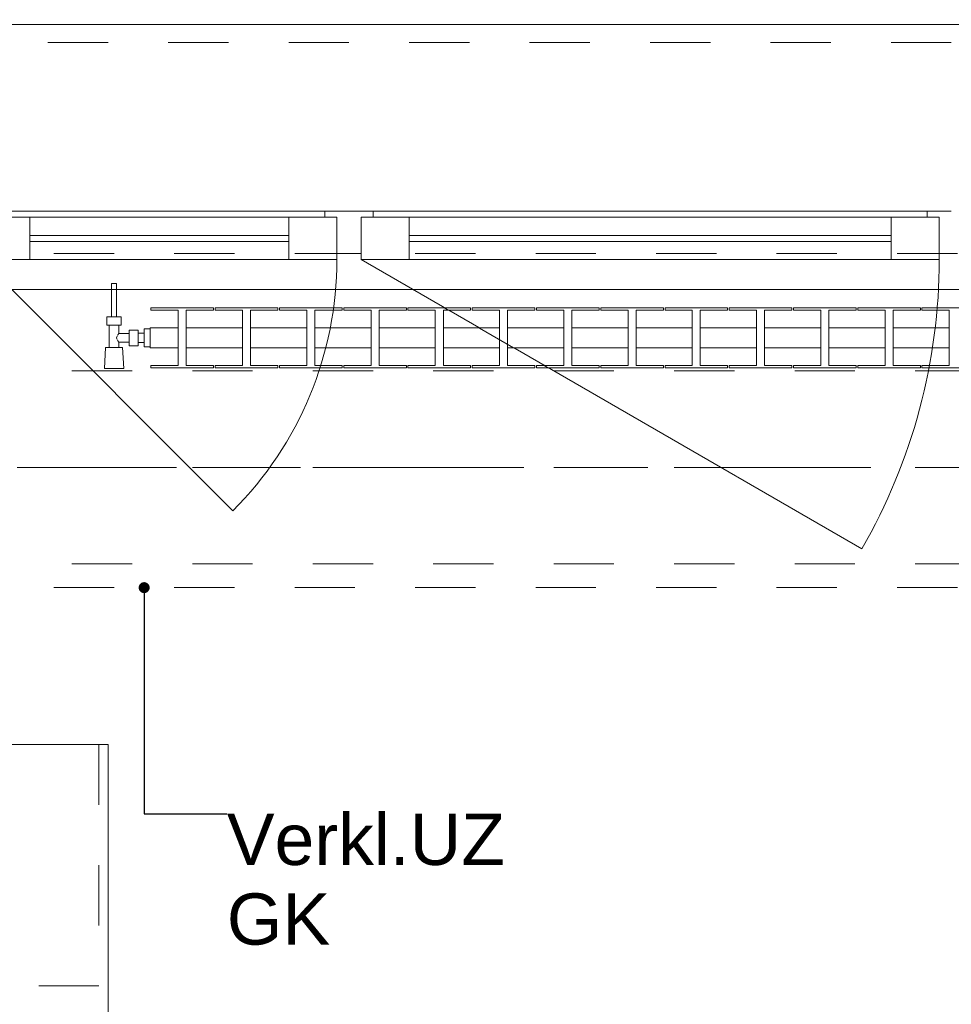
# Model space of a CAD drawing. Header units: metres. Extents: x -3.6 to 84.5, y -11 to 16.8.
# Tile 253 of 256: x 15.7 to 17.2, y 12.3 to 13.9. Entities that reach past the tile are written whole.
import ezdxf

# ---------------------------------------------------------------- set-up
doc = ezdxf.new("R2010")
doc.units = ezdxf.units.M
doc.header["$MEASUREMENT"] = 0
for name, pattern in [('Achse', [0.2, 0.1, -0.05, 0, -0.05]), ('Strichlinie doppelt', [0.546806, 0.264583, -0.105833, 0.070556, -0.105833]), ('Strichlinie eng', [0.115, 0.075, -0.04]), ('Untersicht', [0.1, 0.075, -0.025]), ('Wipeout_Contour', [1, 0, -1])]:
    doc.linetypes.add(name, pattern=pattern)
for name, color, linetype in [('152 - Bemaßung_ Beschriftung.Ausbau', 7, 'Continuous'), ('451 - Universal.Achsen Raster', 7, 'Continuous'), ('603 - Struktur.Bodenplatte_ Decke Roh', 7, 'Continuous'), ('604 - Struktur.Wand Aussen', 7, 'Continuous'), ('608 - Struktur.Träger', 7, 'Continuous'), ('650 - Abdeckung.Fußboden Aufbau', 7, 'Continuous'), ('701 - Einrichtung.Möbel', 7, 'Continuous'), ('801 - HKLSE.Heizung_ Klima_ Lüftung', 7, 'Continuous'), ('Neubau_152 - Bemaßung_ Beschriftung.Ausbau', 7, 'Continuous'), ('Neubau_653 - Abdeckung.TB Verkofferung', 7, 'Continuous')]:
    doc.layers.add(name, color=color, linetype=linetype)
doc.styles.add('ERSTELLTER_STIL_2', font='txt')
doc.dimstyles.new('ERSTELLTER_STIL__1', dxfattribs={"dimtxt": 0.1, "dimasz": 0.0532, "dimexe": 0.18, "dimexo": 0.0625, "dimgap": 0, "dimtad": 1, "dimzin": 0, "dimdsep": 46, "dimtxsty": 'ERSTELLTER_STIL_2', "dimblk": 'ARROWHEAD_2', "dimblk1": 'ARROWHEAD_2', "dimblk2": 'ARROWHEAD_2', "dimcen": 0.09, "dimse1": 1, "dimse2": 1, "dimclrd": 7, "dimclre": 7, "dimclrt": 7, "dimazin": 0, "dimtfac": 1, "dimtdec": 4, "dimtmove": 0, "dimatfit": 3, "dimfxl": 1, "dimtolj": 1, "dimtzin": 0, "dimarcsym": 0})
doc.dimstyles.new('ERSTELLTER_STIL__3', dxfattribs={"dimtxt": 0.1, "dimasz": 0.0532, "dimexe": 0.18, "dimexo": 0.0625, "dimgap": 0, "dimtad": 1, "dimtih": 1, "dimtoh": 1, "dimzin": 0, "dimdsep": 46, "dimtxsty": 'ERSTELLTER_STIL_2', "dimblk": 'ARROWHEAD_2', "dimblk1": 'ARROWHEAD_2', "dimblk2": 'ARROWHEAD_2', "dimcen": 0.09, "dimse1": 1, "dimse2": 1, "dimclrd": 7, "dimclre": 7, "dimclrt": 7, "dimazin": 0, "dimtfac": 1, "dimtdec": 4, "dimtmove": 0, "dimatfit": 3, "dimfxl": 1, "dimtolj": 1, "dimtzin": 0, "dimarcsym": 0})
doc.dimstyles.new('ERSTELLTER_STIL__7', dxfattribs={"dimtxt": 0.18, "dimasz": 0.03648, "dimexe": 0.18, "dimexo": 0.0625, "dimgap": 0, "dimtad": 0, "dimtih": 1, "dimtoh": 1, "dimdec": 4, "dimzin": 0, "dimdsep": 46, "dimcen": 0.09, "dimadec": 0, "dimazin": 0, "dimtfac": 1, "dimtdec": 4, "dimtmove": 0, "dimatfit": 3, "dimldrblk": 'ARROWHEAD_11', "dimfxl": 1, "dimtolj": 1, "dimtzin": 0, "dimarcsym": 0})

# ---------------------------------------------------------------- blocks, each defined once
blk = doc.blocks.new('ARROWHEAD_11')
at = {"color": 0, "linetype": 'Continuous', "lineweight": 0}
blk.add_line((0, 0), (-1, 0), dxfattribs=at)
at = {"color": 0, "linetype": 'Continuous', "lineweight": 0, "const_width": 0.25, "flags": 128}
blk.add_lwpolyline([(-0.125, 0, 1), (0.125, 0, 1)], format="xyb", close=True, dxfattribs=at)
blk = doc.blocks.new('*D331')
at = {"layer": '152 - Bemaßung_ Beschriftung.Ausbau', "color": 7, "linetype": 'Continuous', "lineweight": 5}
for p, q in [((15.54, 14.8025), (15.54, 14.9075)), ((14.0902, 14.89), (14.0498, 14.82)), ((15.5602, 14.89), (15.5198, 14.82)), ((14.07, 14.855), (15.54, 14.855)), ((15.54, 14.855), (17.94, 14.855))]:
    blk.add_line(p, q, dxfattribs=at)
at = {"layer": '152 - Bemaßung_ Beschriftung.Ausbau', "color": 7, "lineweight": 5, "insert": (14.672, 14.875), "char_height": 0.1, "attachment_point": 7, "style": 'ERSTELLTER_STIL_2'}
blk.add_mtext('\\A1;{\\pql;\\fArial|b0|i0|c0|p38;1,47}', dxfattribs=at)
blk = doc.blocks.new('ARROWHEAD_2')
at = {"color": 0, "linetype": 'Continuous', "lineweight": 0}
for p, q in [((-0.378, -0.655), (0.378, 0.655)), ((0, 0), (-1, 0))]:
    blk.add_line(p, q, dxfattribs=at)
blk = doc.blocks.new('*D332')
at = {"layer": '152 - Bemaßung_ Beschriftung.Ausbau', "color": 7, "linetype": 'Continuous', "lineweight": 5}
for p, q in [((17.94, 14.8025), (17.94, 14.9075)), ((15.5602, 14.89), (15.5198, 14.82)), ((17.9602, 14.89), (17.9198, 14.82)), ((15.54, 14.855), (17.94, 14.855)), ((17.94, 14.855), (19.14, 14.855))]:
    blk.add_line(p, q, dxfattribs=at)
at = {"layer": '152 - Bemaßung_ Beschriftung.Ausbau', "color": 7, "lineweight": 5, "char_height": 0.1, "attachment_point": 7, "style": 'ERSTELLTER_STIL_2'}
for s, insert in [('\\A1;{\\pql;\\fArial|b0|i0|c0|p38;2,40}', (16.607, 14.875)), ('\\A1;{\\pql;\\fArial|b0|i0|c0|p38;2,01}', (16.607, 14.735))]:
    blk.add_mtext(s, dxfattribs=dict(at, insert=insert))
blk = doc.blocks.new('*D369')
at = {"layer": '152 - Bemaßung_ Beschriftung.Ausbau', "color": 7, "linetype": 'Continuous', "lineweight": 5}
for p, q in [((14.84, 15.3025), (14.84, 15.4075)), ((15.04, 15.3025), (15.04, 15.4075)), ((14.8602, 15.39), (14.8198, 15.32)), ((15.0602, 15.39), (15.0198, 15.32)), ((11.41, 15.355), (14.84, 15.355)), ((14.84, 15.355), (15.04, 15.355)), ((15.04, 15.355), (18.48, 15.355))]:
    blk.add_line(p, q, dxfattribs=at)
at = {"layer": '152 - Bemaßung_ Beschriftung.Ausbau', "color": 7, "lineweight": 5, "insert": (14.8641, 15.375), "char_height": 0.1, "attachment_point": 7, "style": 'ERSTELLTER_STIL_2'}
blk.add_mtext('\\A1;{\\pql;\\fArial|b0|i0|c0|p38;20}', dxfattribs=at)
blk = doc.blocks.new('*D370')
at = {"layer": '152 - Bemaßung_ Beschriftung.Ausbau', "color": 7, "linetype": 'Continuous', "lineweight": 5}
for p, q in [((18.48, 15.3025), (18.48, 15.4075)), ((15.0602, 15.39), (15.0198, 15.32)), ((18.5002, 15.39), (18.4598, 15.32)), ((15.04, 15.355), (18.48, 15.355)), ((18.48, 15.355), (18.6, 15.355))]:
    blk.add_line(p, q, dxfattribs=at)
at = {"layer": '152 - Bemaßung_ Beschriftung.Ausbau', "color": 7, "lineweight": 5, "char_height": 0.1, "attachment_point": 7, "style": 'ERSTELLTER_STIL_2'}
for s, insert in [('\\A1;{\\pql;\\fArial|b0|i0|c0|p38;3,44}', (16.5511, 15.375)), ('\\A1;{\\pql;\\fArial|b0|i0|c0|p38;12}', (18.308, 15.375))]:
    blk.add_mtext(s, dxfattribs=dict(at, insert=insert))
blk = doc.blocks.new('*D407')
at = {"layer": '152 - Bemaßung_ Beschriftung.Ausbau', "color": 7, "linetype": 'Continuous', "lineweight": 5}
for p, q in [((15.08, 15.8025), (15.08, 15.9075)), ((18.38, 15.8025), (18.38, 15.9075)), ((15.1002, 15.89), (15.0598, 15.82)), ((18.4002, 15.89), (18.3598, 15.82)), ((14.78, 15.855), (15.08, 15.855)), ((15.08, 15.855), (18.38, 15.855)), ((18.38, 15.855), (18.68, 15.855))]:
    blk.add_line(p, q, dxfattribs=at)
at = {"layer": '152 - Bemaßung_ Beschriftung.Ausbau', "color": 7, "lineweight": 5, "insert": (16.597, 15.875), "char_height": 0.1, "attachment_point": 7, "style": 'ERSTELLTER_STIL_2'}
blk.add_mtext('\\A1;{\\pql;\\fArial|b0|i0|c0|p38;3,30}', dxfattribs=at)
blk = doc.blocks.new('*D463')
at = {"layer": '152 - Bemaßung_ Beschriftung.Ausbau', "color": 7, "linetype": 'Continuous', "lineweight": 5}
for p, q in [((-1.175, 13.695), (-1.175, 13.845)), ((-1.21, 13.7152), (-1.14, 13.6748))]:
    blk.add_line(p, q, dxfattribs=at)
blk = doc.blocks.new('*D464')
at = {"layer": '152 - Bemaßung_ Beschriftung.Ausbau', "color": 7, "linetype": 'Continuous', "lineweight": 5}
for p, q in [((-1.175, 13.845), (-1.175, 13.8792)), ((-1.14, 13.8248), (-1.21, 13.8652)), ((-1.1225, 13.845), (-1.2275, 13.845)), ((-1.175, 13.695), (-1.175, 13.845)), ((-1.21, 13.7152), (-1.14, 13.6748))]:
    blk.add_line(p, q, dxfattribs=at)
blk = doc.blocks.new('*D476')
at = {"layer": '152 - Bemaßung_ Beschriftung.Ausbau', "color": 7, "linetype": 'Continuous', "lineweight": 5}
for p, q in [((-2.175, 13.455), (-2.175, 13.695)), ((-2.21, 13.4752), (-2.14, 13.4348)), ((-2.14, 13.4298), (-2.21, 13.4702)), ((-2.1225, 13.455), (-2.2275, 13.455)), ((-2.175, 13.45), (-2.175, 13.455))]:
    blk.add_line(p, q, dxfattribs=at)
blk = doc.blocks.new('*D477')
at = {"layer": '152 - Bemaßung_ Beschriftung.Ausbau', "color": 7, "linetype": 'Continuous', "lineweight": 5}
for p, q in [((-2.175, 13.695), (-2.175, 13.845)), ((-2.21, 13.7152), (-2.14, 13.6748)), ((-2.1225, 13.695), (-2.2275, 13.695)), ((-2.175, 13.455), (-2.175, 13.695)), ((-2.21, 13.4752), (-2.14, 13.4348)), ((-2.14, 13.4298), (-2.21, 13.4702))]:
    blk.add_line(p, q, dxfattribs=at)
at = {"layer": '152 - Bemaßung_ Beschriftung.Ausbau', "color": 7, "lineweight": 5, "insert": (-2.195, 13.4991), "char_height": 0.1, "attachment_point": 7, "rotation": 90, "style": 'ERSTELLTER_STIL_2'}
blk.add_mtext('\\A1;{\\pql;\\fArial|b0|i0|c0|p38;24}', dxfattribs=at)
blk = doc.blocks.new('*D478')
at = {"layer": '152 - Bemaßung_ Beschriftung.Ausbau', "color": 7, "linetype": 'Continuous', "lineweight": 5}
for p, q in [((-2.175, 13.695), (-2.175, 13.845)), ((-2.21, 13.7152), (-2.14, 13.6748))]:
    blk.add_line(p, q, dxfattribs=at)
blk = doc.blocks.new('*D479')
at = {"layer": '152 - Bemaßung_ Beschriftung.Ausbau', "color": 7, "linetype": 'Continuous', "lineweight": 5}
for p, q in [((-2.175, 13.845), (-2.175, 13.8792)), ((-2.14, 13.8248), (-2.21, 13.8652)), ((-2.1225, 13.845), (-2.2275, 13.845)), ((-2.175, 13.695), (-2.175, 13.845)), ((-2.21, 13.7152), (-2.14, 13.6748))]:
    blk.add_line(p, q, dxfattribs=at)
at = {"layer": '152 - Bemaßung_ Beschriftung.Ausbau', "color": 7, "lineweight": 5, "insert": (-2.195, 13.8652), "char_height": 0.1, "attachment_point": 7, "rotation": 90, "style": 'ERSTELLTER_STIL_2'}
blk.add_mtext('\\A1;{\\pql;\\fArial|b0|i0|c0|p38;15}', dxfattribs=at)
blk = doc.blocks.new('*D648')
at = {"layer": '152 - Bemaßung_ Beschriftung.Ausbau', "color": 7, "linetype": 'Continuous', "lineweight": 5}
for p, q in [((-1.675, 13.455), (-1.675, 13.695)), ((-1.71, 13.4752), (-1.64, 13.4348)), ((-1.6225, 13.455), (-1.7275, 13.455)), ((-1.675, 0.245), (-1.675, 13.455)), ((-1.71, 0.2652), (-1.64, 0.2248)), ((-1.6225, 0.245), (-1.7275, 0.245)), ((-1.675, 0.005), (-1.675, 0.245))]:
    blk.add_line(p, q, dxfattribs=at)
at = {"layer": '152 - Bemaßung_ Beschriftung.Ausbau', "color": 7, "lineweight": 5, "insert": (-1.695, 6.679), "char_height": 0.1, "attachment_point": 7, "rotation": 90, "style": 'ERSTELLTER_STIL_2'}
blk.add_mtext('\\A1;{\\pql;\\fArial|b0|i0|c0|p38;13,21}', dxfattribs=at)
blk = doc.blocks.new('*D649')
at = {"layer": '152 - Bemaßung_ Beschriftung.Ausbau', "color": 7, "linetype": 'Continuous', "lineweight": 5}
for p, q in [((-1.675, 13.695), (-1.675, 13.845)), ((-1.71, 13.7152), (-1.64, 13.6748)), ((-1.6225, 13.695), (-1.7275, 13.695)), ((-1.675, 13.455), (-1.675, 13.695)), ((-1.71, 13.4752), (-1.64, 13.4348))]:
    blk.add_line(p, q, dxfattribs=at)
at = {"layer": '152 - Bemaßung_ Beschriftung.Ausbau', "color": 7, "lineweight": 5, "insert": (-1.695, 13.4991), "char_height": 0.1, "attachment_point": 7, "rotation": 90, "style": 'ERSTELLTER_STIL_2'}
blk.add_mtext('\\A1;{\\pql;\\fArial|b0|i0|c0|p38;24}', dxfattribs=at)
blk = doc.blocks.new('*D650')
at = {"layer": '152 - Bemaßung_ Beschriftung.Ausbau', "color": 7, "linetype": 'Continuous', "lineweight": 5}
for p, q in [((-1.675, 13.695), (-1.675, 13.845)), ((-1.71, 13.7152), (-1.64, 13.6748))]:
    blk.add_line(p, q, dxfattribs=at)
blk = doc.blocks.new('*D651')
at = {"layer": '152 - Bemaßung_ Beschriftung.Ausbau', "color": 7, "linetype": 'Continuous', "lineweight": 5}
for p, q in [((-1.675, 13.845), (-1.675, 13.8792)), ((-1.64, 13.8248), (-1.71, 13.8652)), ((-1.6225, 13.845), (-1.7275, 13.845)), ((-1.675, 13.695), (-1.675, 13.845)), ((-1.71, 13.7152), (-1.64, 13.6748))]:
    blk.add_line(p, q, dxfattribs=at)
at = {"layer": '152 - Bemaßung_ Beschriftung.Ausbau', "color": 7, "lineweight": 5, "insert": (-1.695, 13.8652), "char_height": 0.1, "attachment_point": 7, "rotation": 90, "style": 'ERSTELLTER_STIL_2'}
blk.add_mtext('\\A1;{\\pql;\\fArial|b0|i0|c0|p38;15}', dxfattribs=at)

msp = doc.modelspace()

# ---------------------------------------------------------------- linework, layer by layer
at = {"layer": '451 - Universal.Achsen Raster', "color": 160, "linetype": 'Strichlinie doppelt', "lineweight": 9, "true_color": 0x3232ff}
msp.add_line((64.935, 13.15), (-3.175, 13.15), dxfattribs=at)
at = {"layer": '604 - Struktur.Wand Aussen', "color": 7, "linetype": 'Continuous', "lineweight": 9}
for p, q in [((15.63, 13.565), (15.71, 13.565)), ((15.71, 13.565), (16.14, 13.565)), ((15.71, 13.565), (15.71, 13.495)), ((16.14, 13.495), (16.14, 13.565)), ((16.14, 13.565), (16.22, 13.565)), ((16.22, 13.565), (16.2, 13.565)), ((16.22, 13.505), (16.22, 13.565)), ((16.22, 13.565), (16.22, 13.495)), ((16.28, 13.565), (16.26, 13.565)), ((16.26, 13.565), (16.26, 13.505)), ((16.26, 13.495), (16.26, 13.565)), ((16.26, 13.565), (16.34, 13.565)), ((16.34, 13.565), (17.14, 13.565)), ((16.34, 13.565), (16.34, 13.495)), ((17.14, 13.495), (17.14, 13.565)), ((17.14, 13.565), (17.22, 13.565)), ((17.22, 13.565), (17.2, 13.565)), ((17.22, 13.505), (17.22, 13.565)), ((17.22, 13.565), (17.22, 13.495)), ((15.71, 13.535), (16.14, 13.535)), ((16.34, 13.535), (17.14, 13.535)), ((16.14, 13.525), (15.71, 13.525)), ((17.14, 13.525), (16.34, 13.525)), ((16.24, 13.505), (16.22, 13.505)), ((16.26, 13.505), (16.24, 13.505)), ((17.24, 13.505), (17.22, 13.505)), ((15.71, 13.495), (15.63, 13.495)), ((16.14, 13.495), (15.71, 13.495)), ((16.22, 13.495), (16.14, 13.495)), ((16.34, 13.495), (16.26, 13.495)), ((17.14, 13.495), (16.34, 13.495)), ((17.22, 13.495), (17.14, 13.495))]:
    msp.add_line(p, q, dxfattribs=at)
at = {"layer": '608 - Struktur.Träger', "color": 7, "linetype": 'Achse', "lineweight": 9}
msp.add_line((14.78, 13.15), (47.48, 13.15), dxfattribs=at)
at = {"layer": '608 - Struktur.Träger', "color": 7, "linetype": 'Untersicht', "lineweight": 13}
msp.add_line((14.78, 12.99), (47.48, 12.99), dxfattribs=at)
at = {"layer": 'Neubau_653 - Abdeckung.TB Verkofferung', "color": 1, "linetype": 'Untersicht', "lineweight": 9}
for p, q in [((15.15, 13.505), (25.66, 13.505)), ((15.15, 12.9505), (25.66, 12.9505))]:
    msp.add_line(p, q, dxfattribs=at)

# ---------------------------------------------------------------- wipeouts: each hides what was drawn before it
at = {"color": 254, "linetype": 'Wipeout_Contour', "lineweight": 0, "ltscale": 119.065358}
msp.add_wipeout([(15.04, 10.69), (17.24, 10.69), (17.24, 11.49), (15.84, 11.49), (15.84, 12.69), (15.04, 12.69)], dxfattribs=at).dxf.layer = '701 - Einrichtung.Möbel'

# ---------------------------------------------------------------- next in the draw order: linework, layer by layer
at = {"layer": '603 - Struktur.Bodenplatte_ Decke Roh', "color": 7, "linetype": 'Continuous', "lineweight": 18, "flags": 128}
msp.add_lwpolyline([(62.275, 0.005), (62.275, 13.695), (50.78, 13.695), (50.78, 13), (50.84, 13), (50.84, 8.585), (49.03, 8.585), (49.03, 8.725), (47.41, 8.725), (47.41, 13), (47.48, 13), (47.48, 13.695), (14.78, 13.695), (14.78, 13), (14.84, 13), (14.84, 8.585), (13.03, 8.585), (13.03, 8.725), (11.41, 8.725), (11.41, 13), (11.48, 13), (11.48, 13.695), (-0.015, 13.695), (-0.015, 0.005)], dxfattribs=at)
at = {"layer": '650 - Abdeckung.Fußboden Aufbau', "color": 7, "linetype": 'Continuous', "lineweight": 13, "flags": 128}
msp.add_lwpolyline([(18.37, 8.22), (18.37, 8.51), (18.48, 8.51), (18.48, 12.99), (18.37, 12.99), (18.37, 13.445), (15.09, 13.445), (15.09, 12.99), (15.04, 12.99)], dxfattribs=at)
at = {"layer": '701 - Einrichtung.Möbel', "color": 7, "linetype": 'Strichlinie eng', "lineweight": 5}
for p, q in [((15.825, 12.69), (15.825, 12.29)), ((15.825, 12.29), (15.04, 12.29))]:
    msp.add_line(p, q, dxfattribs=at)
at = {"layer": '701 - Einrichtung.Möbel', "color": 7, "linetype": 'Continuous', "lineweight": 5, "flags": 128}
msp.add_lwpolyline([(15.04, 10.69), (15.04, 12.69), (15.84, 12.69), (15.84, 11.49), (17.24, 11.49), (17.24, 10.69)], close=True, dxfattribs=at)

# ---------------------------------------------------------------- next in the draw order: texts
at = {"layer": 'Neubau_152 - Bemaßung_ Beschriftung.Ausbau', "color": 1, "linetype": 'Continuous', "lineweight": 13, "insert": (16.0373, 12.5753), "char_height": 0.085, "attachment_point": 1, "line_spacing_factor": 0.933036, "style": 'ERSTELLTER_STIL_2'}
msp.add_mtext('\\A1;{\\pql;\\fArial|b0|i0|c0|p38;Verkl.U\\fArial|b0|i0|c0|p38;Z\\P\\pql;\\fArial|b0|i0|c0|p38;GK}', dxfattribs=at)

# ---------------------------------------------------------------- next in the draw order: leaders
at = {"layer": 'Neubau_152 - Bemaßung_ Beschriftung.Ausbau', "color": 1, "linetype": 'Continuous', "lineweight": 13, "annotation_type": 0, "has_hookline": 1, "hookline_direction": 0, "text_width": 0.458}
msp.add_leader([(15.9, 12.9505), (15.9, 12.5753), (16.0373, 12.5753)], dimstyle='ERSTELLTER_STIL__7', dxfattribs=at)

# ---------------------------------------------------------------- next in the draw order: wipeouts: each hides what was drawn before it
at = {"color": 254, "linetype": 'Wipeout_Contour', "lineweight": 0, "ltscale": 130.600993}
msp.add_wipeout([(17.84, 13.575), (17.84, 13.855), (17.84, 13.885), (15.64, 13.885), (15.64, 13.855), (15.64, 13.575)], dxfattribs=at).dxf.layer = '604 - Struktur.Wand Aussen'
at = {"color": 254, "linetype": 'Wipeout_Contour', "lineweight": 0, "ltscale": 5221.725943}
msp.add_wipeout([(15.91, 13.3817), (15.91, 13.3483), (15.9567, 13.3483), (15.9567, 13.3192), (15.9113, 13.3192), (15.9113, 13.315), (16.0153, 13.315), (16.0153, 13.3192), (15.97, 13.3192), (15.97, 13.3483), (16.0633, 13.3483), (16.0633, 13.3192), (16.018, 13.3192), (16.018, 13.315), (16.122, 13.315), (16.122, 13.3192), (16.0767, 13.3192), (16.0767, 13.3483), (16.17, 13.3483), (16.17, 13.3192), (16.1247, 13.3192), (16.1247, 13.315), (16.2287, 13.315), (16.2287, 13.3192), (16.1833, 13.3192), (16.1833, 13.3483), (16.2767, 13.3483), (16.2767, 13.3192), (16.2313, 13.3192), (16.2313, 13.315), (16.3353, 13.315), (16.3353, 13.3192), (16.29, 13.3192), (16.29, 13.3483), (16.3833, 13.3483), (16.3833, 13.3192), (16.338, 13.3192), (16.338, 13.315), (16.442, 13.315), (16.442, 13.3192), (16.3967, 13.3192), (16.3967, 13.3483), (16.49, 13.3483), (16.49, 13.3192), (16.4447, 13.3192), (16.4447, 13.315), (16.5487, 13.315), (16.5487, 13.3192), (16.5033, 13.3192), (16.5033, 13.3483), (16.5967, 13.3483), (16.5967, 13.3192), (16.5513, 13.3192), (16.5513, 13.315), (16.6553, 13.315), (16.6553, 13.3192), (16.61, 13.3192), (16.61, 13.3483), (16.7033, 13.3483), (16.7033, 13.3192), (16.658, 13.3192), (16.658, 13.315), (16.762, 13.315), (16.762, 13.3192), (16.7167, 13.3192), (16.7167, 13.3483), (16.81, 13.3483), (16.81, 13.3192), (16.7647, 13.3192), (16.7647, 13.315), (16.8687, 13.315), (16.8687, 13.3192), (16.8233, 13.3192), (16.8233, 13.3483), (16.9167, 13.3483), (16.9167, 13.3192), (16.8713, 13.3192), (16.8713, 13.315), (16.9753, 13.315), (16.9753, 13.3192), (16.93, 13.3192), (16.93, 13.3483), (17.0233, 13.3483), (17.0233, 13.3192), (16.978, 13.3192), (16.978, 13.315), (17.082, 13.315), (17.082, 13.3192), (17.0367, 13.3192), (17.0367, 13.3483), (17.13, 13.3483), (17.13, 13.3192), (17.0847, 13.3192), (17.0847, 13.315), (17.1887, 13.315), (17.1887, 13.3192), (17.1433, 13.3192), (17.1433, 13.3483), (17.2367, 13.3483), (17.2367, 13.3192), (17.1913, 13.3192), (17.1913, 13.315), (17.2953, 13.315), (17.2953, 13.3192), (17.25, 13.3192), (17.25, 13.3483), (17.3433, 13.3483), (17.3433, 13.3192), (17.298, 13.3192), (17.298, 13.315), (17.402, 13.315), (17.402, 13.3192), (17.3567, 13.3192), (17.3567, 13.3483), (17.45, 13.3483), (17.45, 13.3192), (17.4047, 13.3192), (17.4047, 13.315), (17.5087, 13.315), (17.5087, 13.3192), (17.4633, 13.3192), (17.4633, 13.3483), (17.51, 13.3483), (17.51, 13.3817), (17.4633, 13.3817), (17.4633, 13.4108), (17.5087, 13.4108), (17.5087, 13.415), (17.4047, 13.415), (17.4047, 13.4108), (17.45, 13.4108), (17.45, 13.3817), (17.3567, 13.3817), (17.3567, 13.4108), (17.402, 13.4108), (17.402, 13.415), (17.298, 13.415), (17.298, 13.4108), (17.3433, 13.4108), (17.3433, 13.3817), (17.25, 13.3817), (17.25, 13.4108), (17.2953, 13.4108), (17.2953, 13.415), (17.1913, 13.415), (17.1913, 13.4108), (17.2367, 13.4108), (17.2367, 13.3817), (17.1433, 13.3817), (17.1433, 13.4108), (17.1887, 13.4108), (17.1887, 13.415), (17.0847, 13.415), (17.0847, 13.4108), (17.13, 13.4108), (17.13, 13.3817), (17.0367, 13.3817), (17.0367, 13.4108), (17.082, 13.4108), (17.082, 13.415), (16.978, 13.415), (16.978, 13.4108), (17.0233, 13.4108), (17.0233, 13.3817), (16.93, 13.3817), (16.93, 13.4108), (16.9753, 13.4108), (16.9753, 13.415), (16.8713, 13.415), (16.8713, 13.4108), (16.9167, 13.4108), (16.9167, 13.3817), (16.8233, 13.3817), (16.8233, 13.4108), (16.8687, 13.4108), (16.8687, 13.415), (16.7647, 13.415), (16.7647, 13.4108), (16.81, 13.4108), (16.81, 13.3817), (16.7167, 13.3817), (16.7167, 13.4108), (16.762, 13.4108), (16.762, 13.415), (16.658, 13.415), (16.658, 13.4108), (16.7033, 13.4108), (16.7033, 13.3817), (16.61, 13.3817), (16.61, 13.4108), (16.6553, 13.4108), (16.6553, 13.415), (16.5513, 13.415), (16.5513, 13.4108), (16.5967, 13.4108), (16.5967, 13.3817), (16.5033, 13.3817), (16.5033, 13.4108), (16.5487, 13.4108), (16.5487, 13.415), (16.4447, 13.415), (16.4447, 13.4108), (16.49, 13.4108), (16.49, 13.3817), (16.3967, 13.3817), (16.3967, 13.4108), (16.442, 13.4108), (16.442, 13.415), (16.338, 13.415), (16.338, 13.4108), (16.3833, 13.4108), (16.3833, 13.3817), (16.29, 13.3817), (16.29, 13.4108), (16.3353, 13.4108), (16.3353, 13.415), (16.2313, 13.415), (16.2313, 13.4108), (16.2767, 13.4108), (16.2767, 13.3817), (16.1833, 13.3817), (16.1833, 13.4108), (16.2287, 13.4108), (16.2287, 13.415), (16.1247, 13.415), (16.1247, 13.4108), (16.17, 13.4108), (16.17, 13.3817), (16.0767, 13.3817), (16.0767, 13.4108), (16.122, 13.4108), (16.122, 13.415), (16.018, 13.415), (16.018, 13.4108), (16.0633, 13.4108), (16.0633, 13.3817), (15.97, 13.3817), (15.97, 13.4108), (16.0153, 13.4108), (16.0153, 13.415), (15.9113, 13.415), (15.9113, 13.4108), (15.9567, 13.4108), (15.9567, 13.3817)], dxfattribs=at).dxf.layer = '801 - HKLSE.Heizung_ Klima_ Lüftung'

# ---------------------------------------------------------------- next in the draw order: linework, layer by layer
at = {"layer": '604 - Struktur.Wand Aussen', "color": 7, "linetype": 'Continuous', "lineweight": 9}
for p, q in [((17.84, 13.885), (15.64, 13.885)), ((15.65, 13.575), (16.2, 13.575)), ((16.2, 13.565), (16.2, 13.575)), ((16.2, 13.575), (16.24, 13.575)), ((16.24, 13.575), (16.28, 13.575)), ((16.28, 13.575), (17.2, 13.575)), ((16.28, 13.575), (16.28, 13.565)), ((17.2, 13.565), (17.2, 13.575)), ((17.2, 13.575), (17.24, 13.575)), ((16.26, 13.495), (17.0914, 13.015))]:
    msp.add_line(p, q, dxfattribs=at)
at = {"layer": '604 - Struktur.Wand Aussen', "color": 7, "linetype": 'Strichlinie eng', "lineweight": 9}
msp.add_line((17.84, 13.855), (15.64, 13.855), dxfattribs=at)
at = {"layer": '604 - Struktur.Wand Aussen', "color": 7, "linetype": 'Continuous', "lineweight": 9}
for centre, radius, start in [((15.63, 13.495), 0.59, 315), ((16.26, 13.495), 0.96, 330)]:
    msp.add_arc(centre, radius, start, 0, dxfattribs=at)
at = {"layer": '801 - HKLSE.Heizung_ Klima_ Lüftung', "color": 7, "linetype": 'Continuous', "lineweight": 5}
for p, q in [((16.0153, 13.4108), (16.0153, 13.415)), ((16.018, 13.415), (16.018, 13.4108)), ((16.122, 13.415), (16.018, 13.415)), ((16.018, 13.415), (16.018, 13.4108)), ((16.122, 13.4108), (16.122, 13.415)), ((16.122, 13.4108), (16.122, 13.415)), ((16.2287, 13.415), (16.1247, 13.415)), ((16.1247, 13.415), (16.1247, 13.4108)), ((16.2287, 13.4108), (16.2287, 13.415)), ((16.2287, 13.4108), (16.2287, 13.415)), ((16.3353, 13.415), (16.2313, 13.415)), ((16.2313, 13.415), (16.2313, 13.4108)), ((16.3353, 13.4108), (16.3353, 13.415)), ((16.338, 13.415), (16.338, 13.4108)), ((16.442, 13.415), (16.338, 13.415)), ((16.338, 13.415), (16.338, 13.4108)), ((16.442, 13.4108), (16.442, 13.415)), ((16.442, 13.4108), (16.442, 13.415)), ((16.5487, 13.415), (16.4447, 13.415)), ((16.4447, 13.415), (16.4447, 13.4108)), ((16.5487, 13.4108), (16.5487, 13.415)), ((16.5513, 13.415), (16.5513, 13.4108)), ((16.6553, 13.415), (16.5513, 13.415)), ((16.5513, 13.415), (16.5513, 13.4108)), ((16.6553, 13.4108), (16.6553, 13.415)), ((16.762, 13.415), (16.658, 13.415)), ((16.658, 13.415), (16.658, 13.4108)), ((16.762, 13.4108), (16.762, 13.415)), ((16.762, 13.4108), (16.762, 13.415)), ((16.8687, 13.415), (16.7647, 13.415)), ((16.7647, 13.415), (16.7647, 13.4108)), ((16.8687, 13.4108), (16.8687, 13.415)), ((16.8687, 13.4108), (16.8687, 13.415)), ((16.8713, 13.415), (16.8713, 13.4108)), ((16.9753, 13.415), (16.8713, 13.415)), ((16.8713, 13.415), (16.8713, 13.4108)), ((16.9753, 13.4108), (16.9753, 13.415)), ((17.082, 13.415), (16.978, 13.415)), ((16.978, 13.415), (16.978, 13.4108)), ((17.082, 13.4108), (17.082, 13.415)), ((17.1887, 13.415), (17.0847, 13.415)), ((17.0847, 13.415), (17.0847, 13.4108)), ((17.1887, 13.4108), (17.1887, 13.415)), ((17.1887, 13.4108), (17.1887, 13.415)), ((17.1913, 13.415), (17.1913, 13.4108)), ((17.2953, 13.415), (17.1913, 13.415)), ((17.1913, 13.415), (17.1913, 13.4108)), ((15.9567, 13.4108), (15.9567, 13.3192)), ((15.97, 13.3192), (15.97, 13.4108)), ((15.97, 13.4108), (16.0153, 13.4108)), ((16.018, 13.4108), (16.0633, 13.4108)), ((16.0633, 13.4108), (16.0633, 13.3192)), ((16.0767, 13.3192), (16.0767, 13.4108)), ((16.0767, 13.4108), (16.122, 13.4108)), ((16.1247, 13.4108), (16.17, 13.4108)), ((16.17, 13.4108), (16.17, 13.3192)), ((16.1833, 13.3192), (16.1833, 13.4108)), ((16.1833, 13.4108), (16.2287, 13.4108)), ((16.2313, 13.4108), (16.2767, 13.4108)), ((16.2767, 13.4108), (16.2767, 13.3192)), ((16.29, 13.3192), (16.29, 13.4108)), ((16.29, 13.4108), (16.3353, 13.4108)), ((16.338, 13.4108), (16.3833, 13.4108)), ((16.3833, 13.4108), (16.3833, 13.3192)), ((16.3967, 13.3192), (16.3967, 13.4108)), ((16.3967, 13.4108), (16.442, 13.4108)), ((16.4447, 13.4108), (16.49, 13.4108)), ((16.49, 13.4108), (16.49, 13.3192)), ((16.5033, 13.3192), (16.5033, 13.4108)), ((16.5033, 13.4108), (16.5487, 13.4108)), ((16.5513, 13.4108), (16.5967, 13.4108)), ((16.5967, 13.4108), (16.5967, 13.3192)), ((16.61, 13.3192), (16.61, 13.4108)), ((16.61, 13.4108), (16.6553, 13.4108)), ((16.658, 13.4108), (16.7033, 13.4108)), ((16.7033, 13.4108), (16.7033, 13.3192)), ((16.7167, 13.3192), (16.7167, 13.4108)), ((16.7167, 13.4108), (16.762, 13.4108)), ((16.7647, 13.4108), (16.81, 13.4108)), ((16.81, 13.4108), (16.81, 13.3192)), ((16.8233, 13.3192), (16.8233, 13.4108)), ((16.8233, 13.4108), (16.8687, 13.4108)), ((16.8713, 13.4108), (16.9167, 13.4108)), ((16.9167, 13.4108), (16.9167, 13.3192)), ((16.93, 13.3192), (16.93, 13.4108)), ((16.93, 13.4108), (16.9753, 13.4108)), ((16.978, 13.4108), (17.0233, 13.4108)), ((17.0233, 13.4108), (17.0233, 13.3192)), ((17.0367, 13.3192), (17.0367, 13.4108)), ((17.0367, 13.4108), (17.082, 13.4108)), ((17.0847, 13.4108), (17.13, 13.4108)), ((17.13, 13.4108), (17.13, 13.3192)), ((17.1433, 13.3192), (17.1433, 13.4108)), ((17.1433, 13.4108), (17.1887, 13.4108)), ((17.1913, 13.4108), (17.2367, 13.4108)), ((17.2367, 13.4108), (17.2367, 13.3192)), ((15.97, 13.3817), (16.0633, 13.3817)), ((16.0767, 13.3817), (16.17, 13.3817)), ((16.1833, 13.3817), (16.2767, 13.3817)), ((16.29, 13.3817), (16.3833, 13.3817)), ((16.3967, 13.3817), (16.49, 13.3817)), ((16.5033, 13.3817), (16.5967, 13.3817)), ((16.61, 13.3817), (16.7033, 13.3817)), ((16.7167, 13.3817), (16.81, 13.3817)), ((16.8233, 13.3817), (16.9167, 13.3817)), ((16.93, 13.3817), (17.0233, 13.3817)), ((17.0367, 13.3817), (17.13, 13.3817)), ((17.1433, 13.3817), (17.2367, 13.3817)), ((15.97, 13.3483), (16.0633, 13.3483)), ((16.0767, 13.3483), (16.17, 13.3483)), ((16.1833, 13.3483), (16.2767, 13.3483)), ((16.29, 13.3483), (16.3833, 13.3483)), ((16.3967, 13.3483), (16.49, 13.3483)), ((16.5033, 13.3483), (16.5967, 13.3483)), ((16.61, 13.3483), (16.7033, 13.3483)), ((16.7167, 13.3483), (16.81, 13.3483)), ((16.8233, 13.3483), (16.9167, 13.3483)), ((16.93, 13.3483), (17.0233, 13.3483)), ((17.0367, 13.3483), (17.13, 13.3483)), ((17.1433, 13.3483), (17.2367, 13.3483)), ((16.0153, 13.3192), (15.97, 13.3192)), ((16.0153, 13.315), (16.0153, 13.3192)), ((16.018, 13.3192), (16.018, 13.315)), ((16.0633, 13.3192), (16.018, 13.3192)), ((16.018, 13.3192), (16.018, 13.315)), ((16.122, 13.3192), (16.0767, 13.3192)), ((16.122, 13.315), (16.122, 13.3192)), ((16.122, 13.315), (16.122, 13.3192)), ((16.17, 13.3192), (16.1247, 13.3192)), ((16.1247, 13.3192), (16.1247, 13.315)), ((16.2287, 13.3192), (16.1833, 13.3192)), ((16.2287, 13.315), (16.2287, 13.3192)), ((16.2287, 13.315), (16.2287, 13.3192)), ((16.2767, 13.3192), (16.2313, 13.3192)), ((16.2313, 13.3192), (16.2313, 13.315)), ((16.3353, 13.3192), (16.29, 13.3192)), ((16.3353, 13.315), (16.3353, 13.3192)), ((16.338, 13.3192), (16.338, 13.315)), ((16.3833, 13.3192), (16.338, 13.3192)), ((16.338, 13.3192), (16.338, 13.315)), ((16.442, 13.3192), (16.3967, 13.3192)), ((16.442, 13.315), (16.442, 13.3192)), ((16.442, 13.315), (16.442, 13.3192)), ((16.49, 13.3192), (16.4447, 13.3192)), ((16.4447, 13.3192), (16.4447, 13.315)), ((16.5487, 13.3192), (16.5033, 13.3192)), ((16.5487, 13.315), (16.5487, 13.3192)), ((16.5513, 13.3192), (16.5513, 13.315)), ((16.5967, 13.3192), (16.5513, 13.3192)), ((16.5513, 13.3192), (16.5513, 13.315)), ((16.6553, 13.3192), (16.61, 13.3192)), ((16.6553, 13.315), (16.6553, 13.3192)), ((16.7033, 13.3192), (16.658, 13.3192)), ((16.658, 13.3192), (16.658, 13.315)), ((16.762, 13.3192), (16.7167, 13.3192)), ((16.762, 13.315), (16.762, 13.3192)), ((16.762, 13.315), (16.762, 13.3192)), ((16.81, 13.3192), (16.7647, 13.3192)), ((16.7647, 13.3192), (16.7647, 13.315)), ((16.8687, 13.3192), (16.8233, 13.3192)), ((16.8687, 13.315), (16.8687, 13.3192)), ((16.8687, 13.315), (16.8687, 13.3192)), ((16.8713, 13.3192), (16.8713, 13.315)), ((16.9167, 13.3192), (16.8713, 13.3192)), ((16.8713, 13.3192), (16.8713, 13.315)), ((16.9753, 13.3192), (16.93, 13.3192)), ((16.9753, 13.315), (16.9753, 13.3192)), ((17.0233, 13.3192), (16.978, 13.3192)), ((16.978, 13.3192), (16.978, 13.315)), ((17.082, 13.3192), (17.0367, 13.3192)), ((17.082, 13.315), (17.082, 13.3192)), ((17.13, 13.3192), (17.0847, 13.3192)), ((17.0847, 13.3192), (17.0847, 13.315)), ((17.1887, 13.3192), (17.1433, 13.3192)), ((17.1887, 13.315), (17.1887, 13.3192)), ((17.1887, 13.315), (17.1887, 13.3192)), ((17.1913, 13.3192), (17.1913, 13.315)), ((17.2367, 13.3192), (17.1913, 13.3192)), ((17.1913, 13.3192), (17.1913, 13.315)), ((16.018, 13.315), (16.122, 13.315)), ((16.018, 13.315), (16.122, 13.315)), ((16.1247, 13.315), (16.2287, 13.315)), ((16.1247, 13.315), (16.2287, 13.315)), ((16.2313, 13.315), (16.3353, 13.315)), ((16.2313, 13.315), (16.3353, 13.315)), ((16.338, 13.315), (16.442, 13.315)), ((16.338, 13.315), (16.442, 13.315)), ((16.4447, 13.315), (16.5487, 13.315)), ((16.4447, 13.315), (16.5487, 13.315)), ((16.5513, 13.315), (16.6553, 13.315)), ((16.5513, 13.315), (16.6553, 13.315)), ((16.658, 13.315), (16.762, 13.315)), ((16.658, 13.315), (16.762, 13.315)), ((16.7647, 13.315), (16.8687, 13.315)), ((16.7647, 13.315), (16.8687, 13.315)), ((16.8713, 13.315), (16.9753, 13.315)), ((16.8713, 13.315), (16.9753, 13.315)), ((16.978, 13.315), (17.082, 13.315)), ((16.978, 13.315), (17.082, 13.315)), ((17.0847, 13.315), (17.1887, 13.315)), ((17.0847, 13.315), (17.1887, 13.315)), ((17.1913, 13.315), (17.2953, 13.315)), ((17.1913, 13.315), (17.2953, 13.315))]:
    msp.add_line(p, q, dxfattribs=at)

# ---------------------------------------------------------------- next in the draw order: texts
at = {"layer": '604 - Struktur.Wand Aussen', "color": 7, "lineweight": 9, "insert": (16.8309, 14.0691), "char_height": 0.085, "attachment_point": 1, "style": 'ERSTELLTER_STIL_2'}
msp.add_mtext('\\A1;{\\pql;\\pt0,0.05;\\fArial|b0|i0|c0|p38;77\\fArial|b0|i0|c0|p38;\\A1{\\H.66x;\\S^  ;}\\fArial|b0|i0|c0|p38;\\fArial|b0|i0|c0|p38;\\A1{\\H.66x;\\S^  ;}}', dxfattribs=at)

# ---------------------------------------------------------------- next in the draw order: dimensions: what is measured, and where the dimension line sits
at = {"layer": '152 - Bemaßung_ Beschriftung.Ausbau', "color": 7, "linetype": 'Continuous', "lineweight": 5}
for base, p1, p2, picture, middle in [((15.54, 14.855), (14.07, 13.645), (15.54, 13.575), '*D331', (14.8018, 14.925)), ((17.94, 14.855), (15.54, 13.575), (17.94, 13.575), '*D332', (16.7369, 14.925))]:
    dim = msp.add_linear_dim(base=base, p1=p1, p2=p2, dimstyle='ERSTELLTER_STIL__3', dxfattribs=at)
    dim.commit()
    dim.dimension.update_dxf_attribs({"geometry": picture, "text_midpoint": middle, "dimtype": 160})
for base, p1, p2, picture, middle in [((-2.175, 13.845), (31.13, 13.695), (-0.165, 13.845), '*D479', (-2.245, 13.9415)), ((-1.675, 13.845), (31.13, 13.695), (-0.165, 13.845), '*D651', (-1.745, 13.9415)), ((-1.175, 13.845), (31.13, 13.695), (-0.165, 13.845), '*D464', (-1.245, 13.5992)), ((-2.175, 13.695), (-0.015, 13.695), (31.1300125, 13.695), '*D478', (-2.2450000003, 13.691853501)), ((-1.675, 13.695), (-0.015, 13.695), (31.1300125, 13.695), '*D650', (-1.7450000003, 13.691853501)), ((-1.175, 13.695), (-0.015, 13.695), (31.1300125, 13.695), '*D463', (-1.2450000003, 13.691853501))]:
    dim = msp.add_linear_dim(base=base, p1=p1, p2=p2, angle=90, dimstyle='ERSTELLTER_STIL__1', dxfattribs=at)
    dim.commit()
    dim.dimension.update_dxf_attribs({"geometry": picture, "text_midpoint": middle, "dimtype": 160, "text_rotation": 90})

# ---------------------------------------------------------------- next in the draw order: wipeouts: each hides what was drawn before it
at = {"color": 254, "linetype": 'Wipeout_Contour', "lineweight": 0, "ltscale": 663.424458}
msp.add_wipeout([(15.91, 13.3503), (15.91, 13.3797), (15.9, 13.3797), (15.9, 13.373), (15.89, 13.373), (15.89, 13.378), (15.875, 13.378), (15.875, 13.372), (15.858, 13.372), (15.858, 13.386), (15.862, 13.386), (15.862, 13.4), (15.854, 13.4), (15.854, 13.455), (15.846, 13.455), (15.846, 13.4), (15.838, 13.4), (15.838, 13.386), (15.842, 13.386), (15.842, 13.349), (15.836, 13.349), (15.834, 13.314), (15.866, 13.314), (15.864, 13.349), (15.858, 13.349), (15.858, 13.358), (15.875, 13.358), (15.875, 13.352), (15.89, 13.352), (15.89, 13.357), (15.9, 13.357), (15.9, 13.3503)], dxfattribs=at).dxf.layer = '801 - HKLSE.Heizung_ Klima_ Lüftung'

# ---------------------------------------------------------------- next in the draw order: linework, layer by layer
at = {"layer": '604 - Struktur.Wand Aussen', "color": 7, "linetype": 'Continuous', "lineweight": 9}
for p, q in [((15.63, 13.495), (16.0472, 13.0778)), ((17.93, 13.445), (15.55, 13.445))]:
    msp.add_line(p, q, dxfattribs=at)
at = {"layer": '604 - Struktur.Wand Aussen', "color": 7, "linetype": 'Strichlinie eng', "lineweight": 9}
msp.add_line((17.93, 13.445), (15.55, 13.445), dxfattribs=at)
at = {"layer": '608 - Struktur.Träger', "color": 7, "linetype": 'Untersicht', "lineweight": 13}
msp.add_line((14.78, 13.31), (47.48, 13.31), dxfattribs=at)
at = {"layer": '801 - HKLSE.Heizung_ Klima_ Lüftung', "color": 7, "linetype": 'Continuous', "lineweight": 5}
for p, q in [((15.8472, 13.455), (15.846, 13.455)), ((15.846, 13.455), (15.846, 13.4)), ((15.85, 13.455), (15.8472, 13.455)), ((15.8528, 13.455), (15.85, 13.455)), ((15.854, 13.455), (15.8528, 13.455)), ((15.854, 13.455), (15.854, 13.4)), ((15.9113, 13.415), (15.9113, 13.4108)), ((16.0153, 13.415), (15.9113, 13.415)), ((15.9113, 13.415), (15.9113, 13.4108)), ((15.844, 13.4), (15.838, 13.4)), ((15.838, 13.4), (15.838, 13.386)), ((15.856, 13.4), (15.844, 13.4)), ((15.8472, 13.4), (15.846, 13.4)), ((15.85, 13.4), (15.8472, 13.4)), ((15.8528, 13.4), (15.85, 13.4)), ((15.854, 13.4), (15.8528, 13.4)), ((15.862, 13.4), (15.856, 13.4)), ((15.862, 13.4), (15.862, 13.386)), ((15.9113, 13.4108), (15.9567, 13.4108)), ((15.844, 13.386), (15.838, 13.386)), ((15.842, 13.386), (15.842, 13.349)), ((15.856, 13.386), (15.844, 13.386)), ((15.862, 13.386), (15.856, 13.386)), ((15.858, 13.386), (15.858, 13.372)), ((15.91, 13.3817), (15.91, 13.3768)), ((15.91, 13.3817), (15.9567, 13.3817)), ((15.8553, 13.3679), (15.8539, 13.365)), ((15.8539, 13.365), (15.8553, 13.3621)), ((15.8563, 13.3699), (15.8558, 13.3689)), ((15.858, 13.372), (15.8563, 13.3699)), ((15.858, 13.372), (15.875, 13.372)), ((15.875, 13.378), (15.875, 13.3715)), ((15.875, 13.378), (15.89, 13.378)), ((15.875, 13.3715), (15.875, 13.3585)), ((15.89, 13.378), (15.89, 13.3715)), ((15.89, 13.373), (15.9, 13.373)), ((15.89, 13.3715), (15.89, 13.3585)), ((15.9, 13.3797), (15.9, 13.365)), ((15.9, 13.3797), (15.91, 13.3797)), ((15.9, 13.3797), (15.9, 13.365)), ((15.9, 13.3797), (15.91, 13.3797)), ((15.9, 13.373), (15.9, 13.3707)), ((15.9, 13.3707), (15.9, 13.365)), ((15.9, 13.365), (15.9, 13.3503)), ((15.9, 13.365), (15.9, 13.3503)), ((15.9, 13.365), (15.9, 13.3593)), ((15.91, 13.3768), (15.91, 13.365)), ((15.91, 13.365), (15.91, 13.3532)), ((15.836, 13.349), (15.834, 13.314)), ((15.8401, 13.349), (15.836, 13.349)), ((15.85, 13.349), (15.8401, 13.349)), ((15.8599, 13.349), (15.85, 13.349)), ((15.8558, 13.3611), (15.8563, 13.3601)), ((15.8563, 13.3601), (15.858, 13.358)), ((15.858, 13.358), (15.858, 13.349)), ((15.858, 13.358), (15.875, 13.358)), ((15.864, 13.349), (15.8599, 13.349)), ((15.864, 13.349), (15.866, 13.314)), ((15.875, 13.3585), (15.875, 13.352)), ((15.875, 13.352), (15.89, 13.352)), ((15.89, 13.3585), (15.89, 13.352)), ((15.89, 13.357), (15.9, 13.357)), ((15.9, 13.3593), (15.9, 13.357)), ((15.9, 13.3503), (15.91, 13.3503)), ((15.9, 13.3503), (15.91, 13.3503)), ((15.9, 13.3503), (15.91, 13.3503)), ((15.9, 13.3503), (15.91, 13.3503)), ((15.91, 13.3532), (15.91, 13.3483)), ((15.91, 13.3483), (15.9567, 13.3483)), ((15.9113, 13.3192), (15.9113, 13.315)), ((15.9567, 13.3192), (15.9113, 13.3192)), ((15.9113, 13.3192), (15.9113, 13.315)), ((15.8387, 13.314), (15.834, 13.314)), ((15.834, 13.314), (15.8387, 13.314)), ((15.85, 13.314), (15.8387, 13.314)), ((15.8387, 13.314), (15.85, 13.314)), ((15.8613, 13.314), (15.85, 13.314)), ((15.85, 13.314), (15.8613, 13.314)), ((15.8613, 13.314), (15.866, 13.314)), ((15.866, 13.314), (15.8613, 13.314)), ((15.9113, 13.315), (16.0153, 13.315)), ((15.9113, 13.315), (16.0153, 13.315))]:
    msp.add_line(p, q, dxfattribs=at)

# ---------------------------------------------------------------- next in the draw order: dimensions: what is measured, and where the dimension line sits
at = {"layer": '152 - Bemaßung_ Beschriftung.Ausbau', "color": 7, "linetype": 'Continuous', "lineweight": 5}
for base, p1, p2, picture, middle in [((18.38, 15.855), (15.08, 13), (18.38, 13), '*D407', (16.7268, 15.925)), ((15.04, 15.355), (14.84, 10.735), (15.04, 10.735), '*D369', (14.9403, 15.425)), ((18.48, 15.355), (15.04, 10.735), (18.48, 10.735), '*D370', (16.681, 15.425))]:
    dim = msp.add_linear_dim(base=base, p1=p1, p2=p2, dimstyle='ERSTELLTER_STIL__3', dxfattribs=at)
    dim.commit()
    dim.dimension.update_dxf_attribs({"geometry": picture, "text_midpoint": middle, "dimtype": 160})
for base, p1, p2, picture, middle in [((-2.175, 13.695), (31.13, 13.455), (-0.015, 13.695), '*D477', (-2.245, 13.5753)), ((-1.675, 13.695), (31.13, 13.455), (-0.015, 13.695), '*D649', (-1.745, 13.5753)), ((-2.175, 13.455), (0.37999, 13.44998), (31.13001, 13.455), '*D476', (-2.245, 13.47696)), ((-1.675, 13.455), (22.1775, 0.245), (31.13, 13.455), '*D648', (-1.745, 6.847))]:
    dim = msp.add_linear_dim(base=base, p1=p1, p2=p2, angle=90, dimstyle='ERSTELLTER_STIL__1', dxfattribs=at)
    dim.commit()
    dim.dimension.update_dxf_attribs({"geometry": picture, "text_midpoint": middle, "dimtype": 160, "text_rotation": 90})

# ---------------------------------------------------------------- next in the draw order: leaders
at = {"layer": '152 - Bemaßung_ Beschriftung.Ausbau', "color": 7, "linetype": 'Continuous', "lineweight": 9, "annotation_type": 0, "has_hookline": 1, "hookline_direction": 0, "text_width": 0.9653}
msp.add_leader([(14.9457, 12.4902), (15.7389, 14.4341), (15.7889, 14.4341)], dimstyle='ERSTELLTER_STIL__7', dxfattribs=at)

doc.saveas('drawing.dxf')
